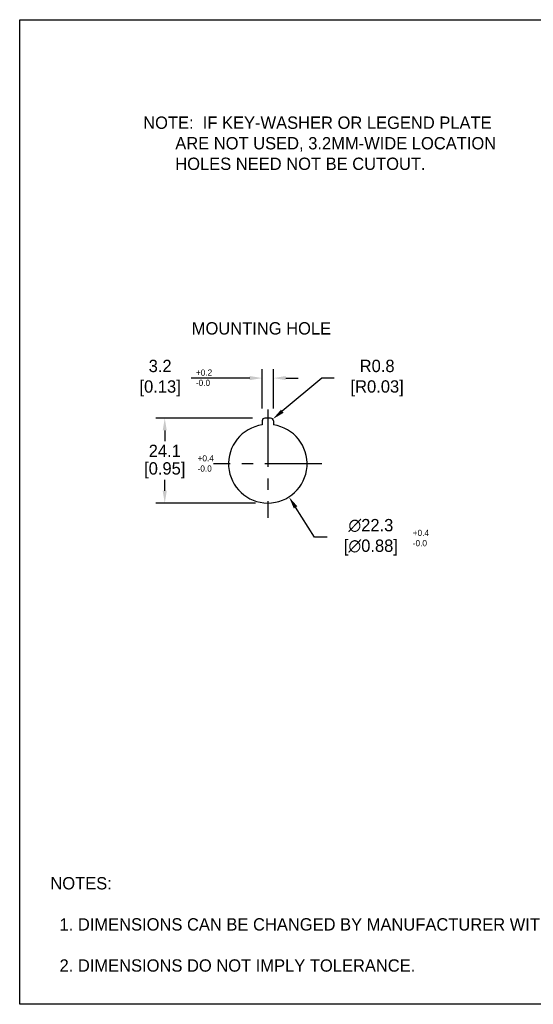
# Model space of a CAD drawing. Header units: inches. Extents: x 3 to 435, y 10 to 289.
# Tile 1 of 10: x 3 to 149, y 10 to 289. Entities that reach past the tile are written whole.
import ezdxf

# ---------------------------------------------------------------- set-up
doc = ezdxf.new("R2010")
doc.units = ezdxf.units.IN
doc.header["$LTSCALE"] = 10
doc.header["$MEASUREMENT"] = 0
doc.linetypes.add('CENTER', pattern=[0.4, 0.25, -0.05, 0.05, -0.05])
for name, color, linetype in [('CENTER', 40, 'CENTER'), ('DIMENSIONS', 140, 'Continuous'), ('TEXT', 140, 'Continuous')]:
    doc.layers.add(name, color=color, linetype=linetype)
doc.dimstyles.get("Standard").update_dxf_attribs({"dimtxt": 3.5, "dimasz": 3.5, "dimexe": 2.5, "dimexo": 3.5, "dimgap": 1, "dimtad": 0, "dimtih": 1, "dimtoh": 1, "dimdec": 1, "dimzin": 0, "dimdsep": 46, "dimtxsty": 'Standard', "dimcen": 0, "dimadec": 0, "dimazin": 0, "dimtfac": 1, "dimtdec": 1, "dimtofl": 0, "dimtmove": 0, "dimatfit": 3, "dimfxl": 1, "dimtolj": 1, "dimtzin": 0, "dimarcsym": 0})

# ---------------------------------------------------------------- blocks, each defined once
blk = doc.blocks.new('*D336')
at = {"layer": 'DEFPOINTS', "color": 0, "transparency": 16777216}
for p in [(67.79, 172.5), (79.77, 153.69)]:
    blk.add_point(p, dxfattribs=at)
at = {"layer": 'DIMENSIONS', "color": 0, "lineweight": -2, "transparency": 16777216}
for p, q in [((87.07, 142.24), (81.65, 150.74)), ((90.57, 142.24), (87.07, 142.24))]:
    blk.add_line(p, q, dxfattribs=at)
at = {"layer": 'DIMENSIONS', "color": 0, "transparency": 16777216}
blk.add_solid([(82.14, 151.05), (81.16, 150.43), (79.77, 153.69)], dxfattribs=at)
at = {"layer": 'DIMENSIONS', "color": 0, "transparency": 16777216, "insert": (102.36, 142.24), "char_height": 3.5, "attachment_point": 5}
blk.add_mtext('\\A1; ∅22.3\\P [∅0.88]', dxfattribs=at)
blk = doc.blocks.new('*D337')
at = {"layer": 'DEFPOINTS', "color": 0, "transparency": 16777216}
for p in [(44.55, 176.05), (72.95, 176.05), (73.78, 151.95)]:
    blk.add_point(p, dxfattribs=at)
at = {"layer": 'DIMENSIONS', "color": 0, "lineweight": -2, "transparency": 16777216}
for p, q in [((69.45, 176.05), (42.05, 176.05)), ((44.55, 172.55), (44.55, 169.5)), ((44.55, 155.45), (44.55, 158.5)), ((70.28, 151.95), (42.05, 151.95))]:
    blk.add_line(p, q, dxfattribs=at)
at = {"layer": 'DIMENSIONS', "color": 0, "transparency": 16777216}
for points in [[(43.96, 172.55), (45.13, 172.55), (44.55, 176.05)], [(43.96, 155.45), (45.13, 155.45), (44.55, 151.95)]]:
    blk.add_solid(points, dxfattribs=at)
at = {"layer": 'DIMENSIONS', "color": 0, "transparency": 16777216, "char_height": 3.5, "attachment_point": 5}
for s, insert in [('\\A1;24.1', (44.55, 166.75)), ('\\A1;[0.95]', (44.55, 161.25))]:
    blk.add_mtext(s, dxfattribs=dict(at, insert=insert))
blk = doc.blocks.new('*D329')
at = {"layer": 'DEFPOINTS', "color": 0, "transparency": 16777216}
for p in [(72.18, 187.41), (72.18, 175.25), (75.38, 175.25)]:
    blk.add_point(p, dxfattribs=at)
at = {"layer": 'DIMENSIONS', "color": 0, "lineweight": -2, "transparency": 16777216}
for p, q in [((68.68, 187.41), (52.05, 187.41)), ((72.18, 178.75), (72.18, 189.91)), ((75.38, 178.75), (75.38, 189.91)), ((78.88, 187.41), (82.38, 187.41))]:
    blk.add_line(p, q, dxfattribs=at)
at = {"layer": 'DIMENSIONS', "color": 0, "transparency": 16777216}
for points in [[(68.68, 188), (68.68, 186.83), (72.18, 187.41)], [(78.88, 188), (78.88, 186.83), (75.38, 187.41)]]:
    blk.add_solid(points, dxfattribs=at)
at = {"layer": 'DIMENSIONS', "color": 0, "transparency": 16777216, "insert": (42.59, 187.41), "char_height": 3.5, "attachment_point": 5}
blk.add_mtext('\\A1; 3.2\\P [0.13]', dxfattribs=at)
blk = doc.blocks.new('*D338')
at = {"layer": 'DEFPOINTS', "color": 0, "transparency": 16777216}
for p in [(74.58, 175.25), (75.19, 175.76)]:
    blk.add_point(p, dxfattribs=at)
at = {"layer": 'DIMENSIONS', "color": 0, "lineweight": -2, "transparency": 16777216}
for p, q in [((89.14, 187.42), (77.88, 178)), ((92.64, 187.42), (89.14, 187.42))]:
    blk.add_line(p, q, dxfattribs=at)
at = {"layer": 'DIMENSIONS', "color": 0, "transparency": 16777216}
blk.add_solid([(77.51, 178.45), (78.25, 177.56), (75.19, 175.76)], dxfattribs=at)
at = {"layer": 'DIMENSIONS', "color": 0, "transparency": 16777216, "insert": (104.14, 187.42), "char_height": 3.5, "attachment_point": 5}
blk.add_mtext('\\A1; R0.8\\P [R0.03]', dxfattribs=at)

msp = doc.modelspace()

# ---------------------------------------------------------------- linework, layer by layer
for p, q in [((74.58, 176.05), (72.98, 176.05)), ((72.18, 175.25), (72.18, 174.13)), ((75.38, 175.25), (75.38, 174.13))]:
    msp.add_line(p, q)
for centre, radius, start, end in [((72.98, 175.25), 0.8, 90, 180), ((74.58, 175.25), 0.8, 0, 90), ((73.78, 163.1), 11.15, 98.2503, 81.7497)]:
    msp.add_arc(centre, radius, start, end)
at = {"layer": 'CENTER', "ltscale": 6.5}
for p, q in [((73.78, 178.45), (73.78, 147.74)), ((89.14, 163.1), (58.42, 163.1))]:
    msp.add_line(p, q, dxfattribs=at)
at = {"layer": 'DEFPOINTS'}
msp.add_lwpolyline([(435.21, 9.71), (3.41, 9.71), (3.41, 289.11), (435.21, 289.11)], close=True, dxfattribs=at)

# ---------------------------------------------------------------- texts
at = {"layer": 'DIMENSIONS', "attachment_point": 1}
for s, width, insert, char_height in [('NOTE:  IF KEY-WASHER OR LEGEND PLATE\\P       ARE NOT USED, 3.2MM-WIDE LOCATION\\P       HOLES NEED NOT BE CUTOUT.', 149.507, (38.43, 261.64), 3.5), ('MOUNTING HOLE', 64.8955, (52.21, 203.27), 3.5), ('+0.2\\P-0.0', 11.5043, (53.38, 189.85), 1.75), ('+0.4\\P-0.0', 11.5043, (53.86, 165.54), 1.75), ('+0.4\\P-0.0', 11.5043, (114.89, 144.36), 1.75)]:
    msp.add_mtext_dynamic_manual_height_columns(s, width=width, gutter_width=17.5, heights=[0], dxfattribs=dict(at, insert=insert, char_height=char_height))
at = {"layer": 'DIMENSIONS', "char_height": 3.5}
for insert, attachment_point in [((98.61, 112.42), 6), ((130.2, 112.22), 4)]:
    msp.add_mtext('\\A1;', dxfattribs=dict(at, insert=insert, attachment_point=attachment_point))
at = {"layer": 'TEXT', "insert": (12.11, 45.81), "char_height": 3.5, "attachment_point": 1}
msp.add_mtext_dynamic_manual_height_columns('NOTES:\\P\\P  1. DIMENSIONS CAN BE CHANGED BY MANUFACTURER WITHOUT NOTICE.\\P  \\P  2. DIMENSIONS DO NOT IMPLY TOLERANCE.', width=279.7696, gutter_width=17.5, heights=[0], dxfattribs=at)

# ---------------------------------------------------------------- dimensions: what is measured, and where the dimension line sits
at = {"layer": 'DIMENSIONS'}
dim = msp.add_linear_dim(base=(72.18, 187.41), p1=(75.38, 175.25), p2=(72.18, 175.25), text=' <>', dimstyle='Standard', override={"dimpost": '\\X'}, dxfattribs=at)
dim.commit()
dim.dimension.update_dxf_attribs({"geometry": '*D329', "text_midpoint": (42.59, 187.41), "dimtype": 160})
dim = msp.add_radius_dim(center=(74.58, 175.25), mpoint=(75.19, 175.76), text=' <>', dimstyle='Standard', override={"dimpost": '\\X'}, dxfattribs=at)
dim.commit()
dim.dimension.update_dxf_attribs({"geometry": '*D338', "text_midpoint": (104.14, 187.42), "dimtype": 164})
dim = msp.add_linear_dim(base=(44.55, 176.05), p1=(73.78, 151.95), p2=(72.95, 176.05), angle=90, dimstyle='Standard', override={"dimpost": '\\X'}, dxfattribs=at)
dim.commit()
dim.dimension.update_dxf_attribs({"geometry": '*D337', "text_midpoint": (44.55, 164)})
dim = msp.add_diameter_dim_2p(p1=(67.79, 172.5), p2=(79.77, 153.69), text=' <>', dimstyle='Standard', override={"dimpost": '\\X'}, dxfattribs=at)
dim.commit()
dim.dimension.update_dxf_attribs({"geometry": '*D336', "text_midpoint": (102.36, 142.24), "dimtype": 163})

doc.saveas('drawing.dxf')
